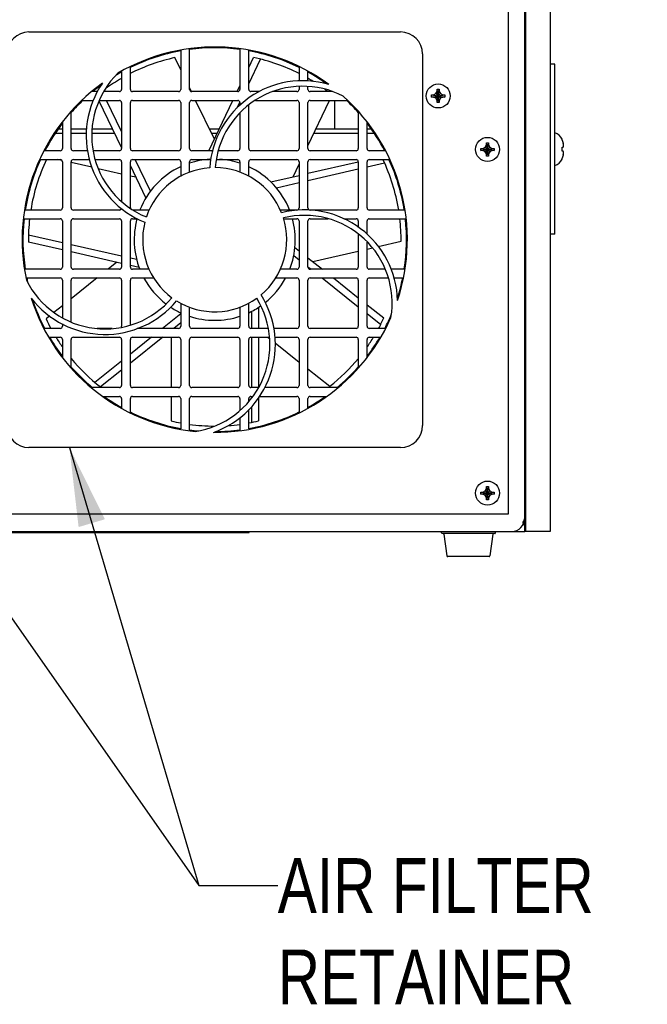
# Model space of a CAD drawing. Header units: inches. Extents: x 0 to 34, y 0 to 22.
# Tile 13 of 84: x 6.8 to 8.2, y 13.2 to 15.4. Entities that reach past the tile are written whole.
import ezdxf

# ---------------------------------------------------------------- set-up
doc = ezdxf.new("R2010")
doc.units = ezdxf.units.IN
doc.header["$LTSCALE"] = 1.87
doc.header["$MEASUREMENT"] = 0
doc.layers.get('0').update_dxf_attribs({"linetype": 'CONTINUOUS'})
doc.layers.add('DETAIL', color=7, linetype='CONTINUOUS')
doc.styles.get("Standard").update_dxf_attribs({"font": 'txt', "width": 0.8})

msp = doc.modelspace()

# ---------------------------------------------------------------- linework, layer by layer
at = {"color": 7, "linetype": 'CONTINUOUS'}
for p, q in [((7.91625, 14.25233), (7.91625, 15.99483)), ((7.9725, 14.25233), (7.9725, 15.99483)), ((7.91375, 14.28183), (7.91375, 15.96433)), ((7.87625, 14.29183), (7.87625, 15.95433)), ((6.78275, 15.39082), (7.63025, 15.39082)), ((7.129, 15.34878), (7.129, 15.25983)), ((7.149, 15.25983), (7.149, 15.35245)), ((7.264, 15.35233), (7.264, 15.25983)), ((7.284, 15.25983), (7.284, 15.34863)), ((7.68025, 15.34082), (7.68025, 14.49332)), ((7.129, 15.30486), (7.11575, 15.33227)), ((7.284, 15.30968), (7.29505, 15.33275)), ((7.284, 15.27265), (7.31101, 15.32902)), ((7.91375, 15.32108), (7.91625, 15.32108)), ((7.9825, 15.31733), (7.9725, 15.31733)), ((7.9825, 14.92983), (7.9825, 15.31733)), ((6.994, 15.30107), (6.994, 15.25983)), ((7.014, 15.25983), (7.014, 15.31102)), ((7.399, 15.31106), (7.399, 15.27938)), ((7.419, 15.27856), (7.419, 15.30162)), ((7.91375, 15.28658), (7.91625, 15.28658)), ((6.93941, 15.25483), (6.92691, 15.25483)), ((6.989, 15.25483), (6.95375, 15.25483)), ((7.124, 15.25483), (7.019, 15.25483)), ((7.15315, 15.25491), (7.149, 15.26349)), ((7.259, 15.25483), (7.154, 15.25483)), ((7.25772, 15.25483), (7.264, 15.26793)), ((7.30879, 15.25483), (7.289, 15.25483)), ((7.394, 15.25483), (7.33849, 15.25483)), ((7.399, 15.26654), (7.399, 15.25983)), ((7.419, 15.25983), (7.419, 15.26604)), ((7.4748, 15.25483), (7.424, 15.25483)), ((7.70104, 15.24251), (7.73146, 15.24725)), ((7.70104, 15.24725), (7.73146, 15.24251)), ((7.70119, 15.24726), (7.70575, 15.24726)), ((7.70575, 15.24726), (7.7109, 15.25023)), ((7.70575, 15.24251), (7.72675, 15.24726)), ((7.70575, 15.24726), (7.72675, 15.24251)), ((7.7109, 15.25023), (7.71388, 15.25538)), ((7.7109, 15.23953), (7.7216, 15.25023)), ((7.7216, 15.23953), (7.7109, 15.25023)), ((7.71388, 15.22967), (7.71862, 15.26009)), ((7.71862, 15.22967), (7.71388, 15.26009)), ((7.71388, 15.25538), (7.71388, 15.25994)), ((7.71388, 15.23438), (7.71863, 15.25538)), ((7.71863, 15.23438), (7.71388, 15.25538)), ((7.71863, 15.25994), (7.71863, 15.25538)), ((7.71863, 15.25538), (7.7216, 15.25023)), ((7.7216, 15.25023), (7.72675, 15.24726)), ((7.72675, 15.24726), (7.73131, 15.24726)), ((6.90345, 15.23483), (6.92985, 15.23483)), ((6.994, 15.12747), (6.94283, 15.23333)), ((6.94343, 15.23483), (6.989, 15.23483)), ((6.994, 15.16423), (6.95987, 15.23483)), ((6.994, 15.22983), (6.994, 15.12483)), ((7.014, 15.12483), (7.014, 15.22983)), ((7.019, 15.23483), (7.124, 15.23483)), ((7.129, 15.22983), (7.129, 15.12483)), ((7.149, 15.12483), (7.149, 15.22983)), ((7.154, 15.23483), (7.259, 15.23483)), ((7.20569, 15.14623), (7.16286, 15.23483)), ((7.19304, 15.11983), (7.24814, 15.23483)), ((7.25723, 15.21677), (7.26391, 15.23072)), ((7.264, 15.22983), (7.264, 15.22337)), ((7.284, 15.12483), (7.284, 15.22451)), ((7.29937, 15.23483), (7.394, 15.23483)), ((7.399, 15.22983), (7.399, 15.12483)), ((7.419, 15.13147), (7.46852, 15.23483)), ((7.419, 15.12483), (7.419, 15.22983)), ((7.424, 15.23483), (7.509, 15.23483)), ((7.47989, 15.23483), (7.47989, 15.16989)), ((7.70575, 15.24251), (7.70119, 15.24251)), ((7.7109, 15.23953), (7.70575, 15.24251)), ((7.71388, 15.23438), (7.7109, 15.23953)), ((7.71388, 15.22982), (7.71388, 15.23438)), ((7.7216, 15.23953), (7.71863, 15.23438)), ((7.71863, 15.23438), (7.71863, 15.22982)), ((7.72675, 15.24251), (7.7216, 15.23953)), ((7.73131, 15.24251), (7.72675, 15.24251)), ((6.879, 15.12483), (6.879, 15.20884)), ((7.264, 15.20611), (7.264, 15.12483)), ((7.534, 15.20934), (7.534, 15.12483)), ((6.859, 15.18477), (6.859, 15.12483)), ((7.554, 15.12483), (7.554, 15.18448)), ((6.84329, 15.15985), (6.859, 15.15985)), ((6.8495, 15.16989), (6.859, 15.16989)), ((6.879, 15.16989), (6.91441, 15.16989)), ((6.879, 15.15985), (6.91411, 15.15985)), ((6.92653, 15.15985), (6.97835, 15.15985)), ((6.92706, 15.16989), (6.9735, 15.16989)), ((7.19425, 15.16989), (7.21702, 15.16989)), ((7.1991, 15.15985), (7.21221, 15.15985)), ((7.4326, 15.15985), (7.534, 15.15985)), ((7.43741, 15.16989), (7.534, 15.16989)), ((7.554, 15.16989), (7.56351, 15.16989)), ((7.554, 15.15985), (7.56972, 15.15985)), ((7.8234, 15.12843), (7.82638, 15.13358)), ((7.82638, 15.10786), (7.83112, 15.13829)), ((7.83112, 15.10786), (7.82638, 15.13829)), ((7.82638, 15.13358), (7.82638, 15.13814)), ((7.82638, 15.11258), (7.83113, 15.13358)), ((7.83113, 15.11258), (7.82638, 15.13358)), ((7.83113, 15.13814), (7.83113, 15.13358)), ((7.83113, 15.13358), (7.8341, 15.12843)), ((7.91625, 15.14326), (7.91375, 15.14326)), ((7.99882, 15.14555), (7.99882, 15.14602)), ((6.854, 15.11983), (6.81768, 15.11983)), ((6.91674, 15.11983), (6.884, 15.11983)), ((6.989, 15.11983), (6.92912, 15.11983)), ((7.124, 15.11983), (7.019, 15.11983)), ((7.20159, 15.11983), (7.154, 15.11983)), ((7.259, 15.11983), (7.21459, 15.11983)), ((7.394, 15.11983), (7.289, 15.11983)), ((7.529, 15.11983), (7.424, 15.11983)), ((7.59562, 15.11983), (7.559, 15.11983)), ((7.81354, 15.12071), (7.84396, 15.12545)), ((7.81354, 15.12545), (7.84396, 15.12071)), ((7.81369, 15.12545), (7.81825, 15.12545)), ((7.81825, 15.1207), (7.81369, 15.1207)), ((7.81825, 15.12545), (7.8234, 15.12843)), ((7.81825, 15.1207), (7.83925, 15.12545)), ((7.81825, 15.12545), (7.83925, 15.1207)), ((7.8234, 15.11773), (7.81825, 15.1207)), ((7.8234, 15.11773), (7.8341, 15.12843)), ((7.8341, 15.11773), (7.8234, 15.12843)), ((7.82638, 15.11258), (7.8234, 15.11773)), ((7.82638, 15.10801), (7.82638, 15.11258)), ((7.8341, 15.11773), (7.83113, 15.11258)), ((7.83113, 15.11258), (7.83113, 15.10801)), ((7.8341, 15.12843), (7.83925, 15.12545)), ((7.83925, 15.1207), (7.8341, 15.11773)), ((7.83925, 15.12545), (7.84381, 15.12545)), ((7.84381, 15.1207), (7.83925, 15.1207)), ((7.99882, 15.12814), (8.00151, 15.12843)), ((7.99882, 15.11901), (7.99882, 15.12814)), ((8.00151, 15.11872), (7.99882, 15.11901)), ((6.80705, 15.09983), (6.854, 15.09983)), ((6.85803, 15.09777), (6.84897, 15.09983)), ((6.859, 15.09483), (6.859, 14.98983)), ((6.879, 14.98983), (6.879, 15.09483)), ((6.92634, 15.08225), (6.879, 15.093)), ((6.884, 15.09983), (6.92099, 15.09983)), ((6.93407, 15.09983), (6.989, 15.09983)), ((6.994, 15.09483), (6.994, 15.00387)), ((7.014, 14.98983), (7.014, 15.09483)), ((7.019, 15.09983), (7.124, 15.09983)), ((7.05992, 15.02787), (7.02514, 15.09983)), ((7.129, 15.09483), (7.129, 15.06136)), ((7.149, 15.07055), (7.149, 15.09483)), ((7.154, 15.09983), (7.19783, 15.09983)), ((7.18323, 15.09934), (7.18346, 15.09983)), ((7.21046, 15.09983), (7.259, 15.09983)), ((7.264, 15.09483), (7.264, 15.07087)), ((7.284, 15.06174), (7.284, 15.09483)), ((7.289, 15.09983), (7.394, 15.09983)), ((7.38508, 15.06068), (7.399, 15.08972)), ((7.399, 15.09483), (7.399, 14.98983)), ((7.419, 15.06851), (7.53395, 15.09504)), ((7.419, 14.98983), (7.419, 15.09483)), ((7.424, 15.09983), (7.529, 15.09983)), ((7.534, 15.09483), (7.534, 14.98983)), ((7.554, 14.98983), (7.554, 15.09483)), ((7.554, 15.08325), (7.59365, 15.09241)), ((7.559, 15.09983), (7.60545, 15.09983)), ((7.91625, 15.10389), (7.91375, 15.10389)), ((7.99882, 15.10114), (7.99882, 15.1016)), ((6.994, 15.06688), (6.94093, 15.07893)), ((7.04953, 15.01259), (7.014, 15.0861)), ((7.419, 15.05209), (7.534, 15.07864)), ((7.02691, 15.0594), (7.014, 15.06233)), ((7.33443, 15.04898), (7.399, 15.06389)), ((7.34703, 15.03547), (7.399, 15.04747)), ((6.854, 14.98483), (6.77287, 14.98483)), ((6.989, 14.98483), (6.884, 14.98483)), ((7.05735, 14.98483), (7.0197, 14.98483)), ((7.394, 14.98483), (7.35578, 14.98483)), ((7.529, 14.98483), (7.424, 14.98483)), ((7.63982, 14.98483), (7.559, 14.98483)), ((6.77066, 14.96483), (6.854, 14.96483)), ((6.859, 14.95983), (6.859, 14.85483)), ((6.879, 14.85483), (6.879, 14.95983)), ((6.884, 14.96483), (6.989, 14.96483)), ((6.994, 14.95983), (6.994, 14.85483)), ((7.014, 14.85483), (7.014, 14.95983)), ((7.019, 14.96483), (7.03096, 14.96483)), ((7.36362, 14.96483), (7.394, 14.96483)), ((7.399, 14.95983), (7.399, 14.85483)), ((7.419, 14.85483), (7.419, 14.95983)), ((7.424, 14.96483), (7.46541, 14.96483)), ((7.50077, 14.96483), (7.529, 14.96483)), ((7.534, 14.95983), (7.534, 14.94529)), ((7.554, 14.92976), (7.554, 14.95983)), ((7.559, 14.96483), (7.64246, 14.96483)), ((6.859, 14.89373), (6.78154, 14.91133)), ((6.859, 14.91014), (6.78164, 14.92772)), ((7.534, 14.92962), (7.534, 14.85483)), ((7.554, 14.85483), (7.554, 14.9118)), ((7.57957, 14.9016), (7.63149, 14.91359)), ((7.9825, 14.92983), (7.9725, 14.92983)), ((6.994, 14.87947), (6.879, 14.9056)), ((6.994, 14.86306), (6.879, 14.88919)), ((7.3894, 14.89939), (7.399, 14.89179)), ((7.43014, 14.8671), (7.534, 14.89108)), ((7.554, 14.8957), (7.56616, 14.8985)), ((6.98323, 14.86551), (6.96358, 14.84983)), ((7.02846, 14.87164), (7.014, 14.87493)), ((7.3867, 14.88112), (7.399, 14.87137)), ((7.419, 14.87593), (7.45194, 14.84983)), ((6.854, 14.84983), (6.77323, 14.84983)), ((6.989, 14.84983), (6.884, 14.84983)), ((7.03392, 14.85399), (7.014, 14.85852)), ((7.05664, 14.84983), (7.019, 14.84983)), ((7.394, 14.84983), (7.35592, 14.84983)), ((7.419, 14.85552), (7.42618, 14.84983)), ((7.529, 14.84983), (7.424, 14.84983)), ((7.59494, 14.84983), (7.559, 14.84983)), ((7.63994, 14.84983), (7.60884, 14.84983)), ((6.7762, 14.82983), (6.854, 14.82983)), ((6.859, 14.82483), (6.859, 14.73947)), ((6.93853, 14.82983), (6.879, 14.78231)), ((6.879, 14.72971), (6.879, 14.82483)), ((6.884, 14.82983), (6.989, 14.82983)), ((6.994, 14.82483), (6.994, 14.71983)), ((7.014, 14.72291), (7.014, 14.82483)), ((7.019, 14.82983), (7.06768, 14.82983)), ((7.34546, 14.82983), (7.394, 14.82983)), ((7.399, 14.82483), (7.399, 14.71983)), ((7.419, 14.71983), (7.419, 14.82483)), ((7.424, 14.82983), (7.529, 14.82983)), ((7.45141, 14.82983), (7.534, 14.76437)), ((7.47717, 14.82983), (7.534, 14.78479)), ((7.534, 14.82483), (7.534, 14.71983)), ((7.554, 14.71983), (7.554, 14.82483)), ((7.559, 14.82983), (7.6023, 14.82983)), ((7.61508, 14.82983), (7.63689, 14.82983)), ((6.859, 14.76634), (6.8398, 14.75101)), ((7.129, 14.77275), (7.129, 14.71983)), ((7.149, 14.71983), (7.149, 14.76347)), ((7.264, 14.7637), (7.264, 14.71983)), ((7.284, 14.71983), (7.284, 14.77259)), ((7.29025, 14.75352), (7.29025, 14.71483)), ((7.30625, 14.76276), (7.30625, 14.71483)), ((7.554, 14.76893), (7.59223, 14.73863)), ((6.83006, 14.74324), (6.82173, 14.73659)), ((7.129, 14.74804), (7.0874, 14.71483)), ((7.554, 14.74852), (7.58506, 14.7239)), ((6.854, 14.71483), (6.81736, 14.71483)), ((6.859, 14.72526), (6.859, 14.71983)), ((6.97292, 14.71483), (6.93819, 14.71483)), ((7.124, 14.71483), (7.02985, 14.71483)), ((7.129, 14.72757), (7.11304, 14.71483)), ((7.259, 14.71483), (7.154, 14.71483)), ((7.32844, 14.71483), (7.289, 14.71483)), ((7.394, 14.71483), (7.34098, 14.71483)), ((7.529, 14.71483), (7.424, 14.71483)), ((7.59553, 14.71483), (7.559, 14.71483)), ((6.82832, 14.69483), (6.854, 14.69483)), ((6.859, 14.68983), (6.859, 14.64947)), ((6.879, 14.62522), (6.879, 14.68983)), ((6.884, 14.69483), (6.989, 14.69483)), ((6.994, 14.68983), (6.994, 14.58483)), ((7.06234, 14.69483), (7.014, 14.65624)), ((7.08799, 14.69483), (7.014, 14.63576)), ((7.014, 14.58483), (7.014, 14.68983)), ((7.019, 14.69483), (7.124, 14.69483)), ((7.1075, 14.69483), (7.1075, 14.57983)), ((7.129, 14.68983), (7.129, 14.58483)), ((7.149, 14.58483), (7.149, 14.68983)), ((7.154, 14.69483), (7.259, 14.69483)), ((7.264, 14.68983), (7.264, 14.58483)), ((7.284, 14.58483), (7.284, 14.68983)), ((7.289, 14.69483), (7.33134, 14.69483)), ((7.29025, 14.69483), (7.29025, 14.57983)), ((7.30625, 14.69483), (7.30625, 14.57983)), ((7.32753, 14.69483), (7.33183, 14.69142)), ((7.34412, 14.69483), (7.394, 14.69483)), ((7.399, 14.68983), (7.399, 14.58483)), ((7.419, 14.58483), (7.419, 14.68983)), ((7.424, 14.69483), (7.529, 14.69483)), ((7.534, 14.68983), (7.534, 14.6255)), ((7.554, 14.64888), (7.554, 14.68983)), ((7.559, 14.69483), (7.5851, 14.69483)), ((7.34423, 14.68159), (7.399, 14.63818)), ((6.994, 14.64027), (6.93312, 14.59167)), ((7.91625, 14.64083), (7.91375, 14.64083)), ((6.994, 14.6198), (6.94587, 14.58137)), ((7.419, 14.62233), (7.46892, 14.58276)), ((7.91625, 14.61283), (7.91375, 14.61283)), ((6.989, 14.57983), (6.92627, 14.57983)), ((7.124, 14.57983), (7.019, 14.57983)), ((7.259, 14.57983), (7.154, 14.57983)), ((7.30596, 14.57983), (7.289, 14.57983)), ((7.394, 14.57983), (7.32018, 14.57983)), ((7.48673, 14.57983), (7.424, 14.57983)), ((6.95088, 14.55983), (6.989, 14.55983)), ((6.994, 14.55483), (6.994, 14.53298)), ((7.014, 14.52292), (7.014, 14.55483)), ((7.019, 14.55983), (7.124, 14.55983)), ((7.1075, 14.55983), (7.1075, 14.50377)), ((7.129, 14.55483), (7.129, 14.48549)), ((7.149, 14.48213), (7.149, 14.55483)), ((7.154, 14.55983), (7.259, 14.55983)), ((7.264, 14.55483), (7.264, 14.52813)), ((7.284, 14.54832), (7.284, 14.55483)), ((7.289, 14.55983), (7.29333, 14.55983)), ((7.29025, 14.55983), (7.29025, 14.55604)), ((7.30625, 14.55643), (7.30625, 14.50395)), ((7.30888, 14.55983), (7.394, 14.55983)), ((7.399, 14.55483), (7.399, 14.52311)), ((7.419, 14.53266), (7.419, 14.55483)), ((7.424, 14.55983), (7.4615, 14.55983)), ((7.284, 14.4855), (7.284, 14.52959)), ((7.29025, 14.53573), (7.29025, 14.50041)), ((7.264, 14.511), (7.264, 14.4817)), ((7.63025, 14.44332), (6.78275, 14.44332)), ((7.91625, 14.40833), (7.91375, 14.40833)), ((7.91625, 14.38033), (7.91375, 14.38033)), ((7.8234, 14.34468), (7.82638, 14.34983)), ((7.83112, 14.32411), (7.82638, 14.35454)), ((7.82638, 14.32411), (7.83112, 14.35454)), ((7.82638, 14.34983), (7.82638, 14.35439)), ((7.83113, 14.32883), (7.82638, 14.34983)), ((7.82638, 14.32883), (7.83113, 14.34983)), ((7.83113, 14.35439), (7.83113, 14.34983)), ((7.83113, 14.34983), (7.8341, 14.34468)), ((7.91625, 14.35083), (7.91375, 14.35083)), ((7.81354, 14.33696), (7.84396, 14.3417)), ((7.81354, 14.3417), (7.84396, 14.33696)), ((7.81369, 14.3417), (7.81825, 14.3417)), ((7.81825, 14.33695), (7.81369, 14.33695)), ((7.81825, 14.3417), (7.8234, 14.34468)), ((7.81825, 14.33695), (7.83925, 14.3417)), ((7.81825, 14.3417), (7.83925, 14.33695)), ((7.8234, 14.33398), (7.81825, 14.33695)), ((7.8341, 14.33398), (7.8234, 14.34468)), ((7.8234, 14.33398), (7.8341, 14.34468)), ((7.82638, 14.32883), (7.8234, 14.33398)), ((7.82638, 14.32426), (7.82638, 14.32883)), ((7.8341, 14.33398), (7.83113, 14.32883)), ((7.83113, 14.32883), (7.83113, 14.32426)), ((7.8341, 14.34468), (7.83925, 14.3417)), ((7.83925, 14.33695), (7.8341, 14.33398)), ((7.83925, 14.3417), (7.84381, 14.3417)), ((7.84381, 14.33695), (7.83925, 14.33695)), ((7.91625, 14.32283), (7.91375, 14.32283)), ((7.91625, 14.32144), (7.91375, 14.32144)), ((5.58125, 14.29183), (7.87625, 14.29183)), ((7.91625, 14.28233), (7.91375, 14.28233)), ((7.91375, 14.26683), (7.90937, 14.26683)), ((7.90973, 14.26962), (7.90973, 14.27316)), ((7.91375, 14.25183), (7.91375, 14.27837)), ((5.54375, 14.25183), (7.91375, 14.25183)), ((6.204, 14.24933), (7.285, 14.24933)), ((7.285, 14.24933), (7.285, 14.25183)), ((7.7242, 14.24716), (7.7225, 14.25183)), ((7.84533, 14.24683), (7.72467, 14.24683)), ((7.7289, 14.24575), (7.73589, 14.19605)), ((7.8411, 14.24575), (7.83411, 14.19605)), ((7.8458, 14.24716), (7.8475, 14.25183)), ((7.91375, 14.25233), (7.9725, 14.25233)), ((7.83213, 14.19433), (7.73787, 14.19433))]:
    msp.add_line(p, q, dxfattribs=at)
for centre in [(7.71625, 15.24488), (7.82875, 15.12308), (7.82875, 14.33933)]:
    msp.add_circle(centre, 0.02738, dxfattribs=at)
for centre, radius, start, end in [((6.78275, 15.34082), 0.05, 90, 180), ((7.63025, 15.34082), 0.05, 0, 90), ((7.2065, 14.91707), 0.43937, 53.65824, 120.15196), ((7.2065, 14.91707), 0.4375, 100.22439, 116.16361), ((7.2065, 14.91707), 0.4375, 82.4459, 97.55513), ((7.2065, 14.91707), 0.4375, 63.83755, 79.77666), ((7.2065, 14.91707), 0.425, 102.32971, 116.95667), ((7.2065, 14.91707), 0.425, 63.08471, 77.97429), ((7.12583, 15.15419), 0.2, 134.43522, 247.87994), ((7.2065, 14.91707), 0.4375, 119.11976, 120.94692), ((7.2065, 14.91707), 0.4375, 54.49631, 60.8814), ((7.2065, 14.91707), 0.43937, 125.65824, 192.15196), ((7.12583, 15.15419), 0.2125, 145.65772, 248.2298), ((7.2065, 14.91707), 0.4375, 126.46709, 129.44061), ((7.2065, 14.91707), 0.425, 120.03655, 125.79706), ((7.40708, 15.06707), 0.2125, 73.65772, 176.22981), ((7.2065, 14.91707), 0.425, 58.15981, 60.00727), ((6.989, 15.25983), 0.005, 270, 360), ((7.019, 15.25983), 0.005, 180, 270), ((7.124, 15.25983), 0.005, 270, 360), ((7.154, 15.25983), 0.005, 180, 270), ((7.40708, 15.06707), 0.2, 62.43522, 175.87994), ((7.259, 15.25983), 0.005, 270, 360), ((7.289, 15.25983), 0.005, 180, 270), ((7.394, 15.25983), 0.005, 270, 360), ((7.424, 15.25983), 0.005, 180, 270), ((7.2065, 14.91707), 0.425, 52.67883, 53.83413), ((7.2065, 14.91707), 0.4375, 133.28223, 138.56643), ((6.989, 15.22983), 0.005, 0, 90), ((7.019, 15.22983), 0.005, 90, 180), ((7.124, 15.22983), 0.005, 0, 90), ((7.154, 15.22983), 0.005, 90, 180), ((7.259, 15.22983), 0.005, 0, 90), ((7.394, 15.22983), 0.005, 0, 90), ((7.424, 15.22983), 0.005, 90, 180), ((7.2065, 14.91707), 0.43937, 341.65838, 48.15196), ((7.2065, 14.91707), 0.4375, 41.4352, 46.71777), ((7.2065, 14.91707), 0.4375, 142.72459, 152.38301), ((7.2065, 14.91707), 0.4375, 27.61699, 37.27705), ((7.9725, 15.13403), 0.02892, 24.49455, 69.7575), ((6.854, 15.12483), 0.005, 270, 360), ((6.884, 15.12483), 0.005, 180, 270), ((6.989, 15.12483), 0.005, 270, 360), ((7.019, 15.12483), 0.005, 180, 270), ((7.124, 15.12483), 0.005, 270, 360), ((7.154, 15.12483), 0.005, 180, 270), ((7.259, 15.12483), 0.005, 270, 360), ((7.289, 15.12483), 0.005, 180, 270), ((7.394, 15.12483), 0.005, 270, 360), ((7.424, 15.12483), 0.005, 180, 270), ((7.529, 15.12483), 0.005, 270, 360), ((7.559, 15.12483), 0.005, 180, 270), ((7.2065, 14.91707), 0.4375, 155.25397, 171.07165), ((7.2065, 14.91707), 0.425, 154.52852, 170.83235), ((6.854, 15.09483), 0.005, 0, 90), ((6.884, 15.09483), 0.005, 90, 180), ((6.989, 15.09483), 0.005, 0, 90), ((7.019, 15.09483), 0.005, 90, 180), ((7.124, 15.09483), 0.005, 0, 90), ((7.2065, 14.91707), 0.18375, 93.58726, 108.27801), ((7.154, 15.09483), 0.005, 90, 180), ((7.2065, 14.91707), 0.18375, 71.72454, 86.41274), ((7.259, 15.09483), 0.005, 0, 90), ((7.289, 15.09483), 0.005, 90, 180), ((7.394, 15.09483), 0.005, 0, 90), ((7.424, 15.09483), 0.005, 90, 180), ((7.529, 15.09483), 0.005, 0, 90), ((7.559, 15.09483), 0.005, 90, 180), ((7.2065, 14.91707), 0.425, 9.19737, 25.46815), ((7.2065, 14.91707), 0.4375, 8.92835, 24.74603), ((7.9725, 15.11312), 0.02892, 290.2425, 335.50545), ((7.2065, 14.91707), 0.18375, 115.0495, 158.31409), ((7.2065, 14.91707), 0.16437, 93.99846, 161.61811), ((7.2065, 14.91707), 0.16437, 21.99841, 89.61811), ((7.2065, 14.91707), 0.18375, 21.68591, 64.95322), ((6.854, 14.98983), 0.005, 270, 360), ((6.884, 14.98983), 0.005, 180, 270), ((6.989, 14.98983), 0.005, 270, 342.19341), ((7.019, 14.98983), 0.005, 180, 190.07635), ((7.41114, 14.77266), 0.2125, 1.658, 104.22965), ((7.394, 14.98983), 0.005, 270, 360), ((7.424, 14.98983), 0.005, 180, 270), ((7.529, 14.98983), 0.005, 270, 360), ((7.559, 14.98983), 0.005, 180, 270), ((7.2065, 14.91707), 0.4375, 173.72118, 188.86109), ((7.2065, 14.91707), 0.425, 173.54994, 180.77429), ((6.854, 14.95983), 0.005, 0, 90), ((6.884, 14.95983), 0.005, 90, 180), ((6.989, 14.95983), 0.005, 0, 90), ((7.019, 14.95983), 0.005, 90, 180), ((7.2065, 14.91707), 0.18375, 164.87787, 201.51115), ((7.2065, 14.91707), 0.16437, 165.99845, 233.61811), ((7.2065, 14.91707), 0.16437, 309.99841, 17.61808), ((7.41114, 14.77266), 0.2, 350.43522, 103.87978), ((7.2065, 14.91707), 0.18375, 338.48885, 15.12213), ((7.394, 14.95983), 0.005, 0, 90), ((7.424, 14.95983), 0.005, 90, 180), ((7.529, 14.95983), 0.005, 0, 90), ((7.559, 14.95983), 0.005, 90, 180), ((7.2065, 14.91707), 0.425, 359.52971, 6.46031), ((7.2065, 14.91707), 0.4375, 351.13891, 6.27882), ((6.854, 14.85483), 0.005, 270, 360), ((6.884, 14.85483), 0.005, 180, 270), ((6.989, 14.85483), 0.005, 270, 360), ((7.019, 14.85483), 0.005, 180, 270), ((7.394, 14.85483), 0.005, 270, 360), ((7.424, 14.85483), 0.005, 180, 270), ((7.529, 14.85483), 0.005, 270, 360), ((7.559, 14.85483), 0.005, 180, 270), ((6.95607, 14.91362), 0.2, 206.43522, 319.87992), ((7.2065, 14.91707), 0.4375, 191.50617, 193.11204), ((6.854, 14.82483), 0.005, 0, 90), ((6.884, 14.82483), 0.005, 90, 180), ((6.989, 14.82483), 0.005, 0, 90), ((7.019, 14.82483), 0.005, 90, 180), ((7.2065, 14.91707), 0.18375, 208.41005, 232.74276), ((7.2065, 14.91707), 0.18375, 308.68913, 331.58995), ((7.394, 14.82483), 0.005, 0, 90), ((7.424, 14.82483), 0.005, 90, 180), ((7.529, 14.82483), 0.005, 0, 90), ((7.559, 14.82483), 0.005, 90, 180), ((7.2065, 14.91707), 0.4375, 342.42509, 348.49383), ((7.2065, 14.91707), 0.43937, 197.65824, 264.15196), ((6.95607, 14.91362), 0.2125, 217.65772, 320.22979), ((7.2065, 14.91707), 0.4375, 198.35407, 207.5393), ((7.2065, 14.91707), 0.16437, 237.99845, 305.61808), ((7.1324, 14.67783), 0.2, 278.43522, 31.87978), ((7.1324, 14.67783), 0.2125, 289.65772, 32.22965), ((7.2065, 14.91707), 0.18375, 236.70751, 244.9505), ((7.2065, 14.91707), 0.18375, 295.04678, 304.7486), ((7.2065, 14.91707), 0.425, 205.12971, 208.42835), ((7.2065, 14.91707), 0.18375, 251.72199, 288.27546), ((7.2065, 14.91707), 0.43937, 269.65824, 336.15196), ((7.2065, 14.91707), 0.425, 331.60167, 335.17429), ((7.2065, 14.91707), 0.4375, 332.4607, 337.27062), ((6.854, 14.71983), 0.005, 270, 360), ((6.989, 14.71983), 0.005, 331.66355, 360), ((7.124, 14.71983), 0.005, 270, 360), ((7.154, 14.71983), 0.005, 180, 270), ((7.259, 14.71983), 0.005, 270, 360), ((7.289, 14.71983), 0.005, 180, 270), ((7.394, 14.71983), 0.005, 270, 360), ((7.424, 14.71983), 0.005, 180, 270), ((7.529, 14.71983), 0.005, 270, 360), ((7.559, 14.71983), 0.005, 180, 270), ((7.2065, 14.91707), 0.4375, 210.60658, 217.27541), ((7.2065, 14.91707), 0.425, 211.55611, 215.13662), ((6.854, 14.68983), 0.005, 0, 90), ((6.884, 14.68983), 0.005, 90, 180), ((6.989, 14.68983), 0.005, 0, 90), ((7.019, 14.68983), 0.005, 90, 180), ((7.124, 14.68983), 0.005, 0, 90), ((7.154, 14.68983), 0.005, 90, 180), ((7.259, 14.68983), 0.005, 0, 90), ((7.289, 14.68983), 0.005, 90, 180), ((7.394, 14.68983), 0.005, 0, 90), ((7.424, 14.68983), 0.005, 90, 180), ((7.529, 14.68983), 0.005, 0, 90), ((7.559, 14.68983), 0.005, 90, 180), ((7.2065, 14.91707), 0.425, 324.88654, 328.51302), ((7.2065, 14.91707), 0.4375, 322.72295, 329.39342), ((7.2065, 14.91707), 0.425, 219.59734, 232.17429), ((7.2065, 14.91707), 0.425, 308.12971, 320.46309), ((7.2065, 14.91707), 0.4375, 221.43357, 230.4621), ((7.2065, 14.91707), 0.4375, 309.5379, 318.5648), ((6.989, 14.58483), 0.005, 270, 360), ((7.019, 14.58483), 0.005, 180, 270), ((7.124, 14.58483), 0.005, 270, 360), ((7.154, 14.58483), 0.005, 180, 270), ((7.259, 14.58483), 0.005, 270, 360), ((7.289, 14.58483), 0.005, 180, 270), ((7.394, 14.58483), 0.005, 270, 360), ((7.424, 14.58483), 0.005, 180, 270), ((7.2065, 14.91707), 0.4375, 234.9317, 240.88024), ((6.989, 14.55483), 0.005, 0, 90), ((7.019, 14.55483), 0.005, 90, 180), ((7.124, 14.55483), 0.005, 0, 90), ((7.154, 14.55483), 0.005, 90, 180), ((7.259, 14.55483), 0.005, 0, 90), ((7.289, 14.55483), 0.005, 90, 180), ((7.394, 14.55483), 0.005, 0, 90), ((7.424, 14.55483), 0.005, 90, 180), ((7.2065, 14.91707), 0.4375, 299.1186, 305.0683), ((7.2065, 14.91707), 0.4375, 243.83639, 259.77561), ((7.2065, 14.91707), 0.4375, 280.22334, 296.16245), ((6.78275, 14.49332), 0.05, 180, 270), ((7.2065, 14.91707), 0.425, 256.52971, 259.4985), ((7.2065, 14.91707), 0.4375, 262.44487, 265.26075), ((7.2065, 14.91707), 0.425, 262.2369, 269.84478), ((7.2065, 14.91707), 0.4375, 270.23356, 277.5541), ((7.2065, 14.91707), 0.425, 274.18845, 277.83709), ((7.2065, 14.91707), 0.425, 280.58379, 283.57429), ((7.63025, 14.49332), 0.05, 270, 360), ((7.88375, 14.28183), 0.03, 270, 360), ((7.72467, 14.24733), 0.0005, 200, 270), ((7.72766, 14.24558), 0.00125, 8, 90), ((7.84234, 14.24558), 0.00125, 90, 172), ((7.84533, 14.24733), 0.0005, 270, 340), ((7.73787, 14.19633), 0.002, 188, 270), ((7.83213, 14.19633), 0.002, 270, 352)]:
    msp.add_arc(centre, radius, start, end, dxfattribs=at)
for points, knots in [([(7.70104, 15.24251), (7.70102, 15.24304), (7.701, 15.24409), (7.701, 15.24567), (7.70102, 15.24672), (7.70104, 15.24725)], [0, 0, 0, 0, 0.332868, 0.6671321, 1, 1, 1, 1]), ([(7.70104, 15.24725), (7.70106, 15.24725), (7.70111, 15.24725), (7.70116, 15.24725), (7.70119, 15.24726)], [0, 0, 0, 0, 0.5001653, 1, 1, 1, 1]), ([(7.71388, 15.26009), (7.71414, 15.2601), (7.71467, 15.26011), (7.71546, 15.26013), (7.71599, 15.26013), (7.71625, 15.26013)], [0, 0, 0, 0, 0.3317416, 0.6649954, 1, 1, 1, 1]), ([(7.71388, 15.25994), (7.71388, 15.25997), (7.71388, 15.26002), (7.71388, 15.26007), (7.71388, 15.26009)], [0, 0, 0, 0, 0.4998399, 1, 1, 1, 1]), ([(7.71625, 15.26013), (7.71652, 15.26013), (7.71704, 15.26013), (7.71783, 15.26011), (7.71836, 15.2601), (7.71862, 15.26009)], [0, 0, 0, 0, 0.3349341, 0.6681787, 1, 1, 1, 1]), ([(7.71862, 15.26009), (7.71862, 15.26007), (7.71862, 15.26002), (7.71862, 15.25997), (7.71863, 15.25994)], [0, 0, 0, 0, 0.5001653, 1, 1, 1, 1]), ([(7.73131, 15.24726), (7.73134, 15.24725), (7.73139, 15.24725), (7.73144, 15.24725), (7.73146, 15.24725)], [0, 0, 0, 0, 0.4998399, 1, 1, 1, 1]), ([(7.73146, 15.24725), (7.73148, 15.24672), (7.7315, 15.24567), (7.7315, 15.24409), (7.73148, 15.24304), (7.73146, 15.24251)], [0, 0, 0, 0, 0.332868, 0.6671321, 1, 1, 1, 1]), ([(7.70119, 15.24251), (7.70116, 15.24251), (7.70111, 15.24251), (7.70106, 15.24251), (7.70104, 15.24251)], [0, 0, 0, 0, 0.4998399, 1, 1, 1, 1]), ([(7.71388, 15.22967), (7.71388, 15.22969), (7.71388, 15.22974), (7.71388, 15.22979), (7.71388, 15.22982)], [0, 0, 0, 0, 0.5001653, 1, 1, 1, 1]), ([(7.71625, 15.22963), (7.71599, 15.22963), (7.71546, 15.22963), (7.71467, 15.22965), (7.71414, 15.22966), (7.71388, 15.22967)], [0, 0, 0, 0, 0.3349341, 0.6681787, 1, 1, 1, 1]), ([(7.71862, 15.22967), (7.71836, 15.22966), (7.71783, 15.22965), (7.71704, 15.22963), (7.71652, 15.22963), (7.71625, 15.22963)], [0, 0, 0, 0, 0.3317416, 0.6649954, 1, 1, 1, 1]), ([(7.71863, 15.22982), (7.71862, 15.22979), (7.71862, 15.22974), (7.71862, 15.22969), (7.71862, 15.22967)], [0, 0, 0, 0, 0.4998399, 1, 1, 1, 1]), ([(7.73146, 15.24251), (7.73144, 15.24251), (7.73139, 15.24251), (7.73134, 15.24251), (7.73131, 15.24251)], [0, 0, 0, 0, 0.5001653, 1, 1, 1, 1]), ([(7.82638, 15.13829), (7.82664, 15.1383), (7.82717, 15.13831), (7.82796, 15.13832), (7.82849, 15.13833), (7.82875, 15.13833)], [0, 0, 0, 0, 0.3317416, 0.6649954, 1, 1, 1, 1]), ([(7.82638, 15.13814), (7.82638, 15.13817), (7.82638, 15.13822), (7.82638, 15.13827), (7.82638, 15.13829)], [0, 0, 0, 0, 0.4998399, 1, 1, 1, 1]), ([(7.82875, 15.13833), (7.82902, 15.13833), (7.82954, 15.13832), (7.83033, 15.13831), (7.83086, 15.1383), (7.83112, 15.13829)], [0, 0, 0, 0, 0.3349341, 0.6681787, 1, 1, 1, 1]), ([(7.83112, 15.13829), (7.83112, 15.13827), (7.83112, 15.13822), (7.83112, 15.13817), (7.83113, 15.13814)], [0, 0, 0, 0, 0.5001653, 1, 1, 1, 1]), ([(8.00175, 15.13477), (8.00175, 15.13478), (8.00173, 15.13495), (8.00171, 15.13512), (8.00168, 15.13529)], [0, 0, 0, 0, 0.0224145, 1, 1, 1, 1]), ([(8.00185, 15.13393), (8.00185, 15.13393), (8.00183, 15.13408), (8.00181, 15.13422), (8.0018, 15.13436)], [0, 0, 0, 0, 0.028268, 1, 1, 1, 1]), ([(7.81354, 15.12071), (7.81352, 15.12123), (7.8135, 15.12229), (7.8135, 15.12387), (7.81352, 15.12492), (7.81354, 15.12545)], [0, 0, 0, 0, 0.332868, 0.6671321, 1, 1, 1, 1]), ([(7.81354, 15.12545), (7.81356, 15.12545), (7.81361, 15.12545), (7.81366, 15.12545), (7.81369, 15.12545)], [0, 0, 0, 0, 0.5001653, 1, 1, 1, 1]), ([(7.81369, 15.1207), (7.81366, 15.1207), (7.81361, 15.12071), (7.81356, 15.12071), (7.81354, 15.12071)], [0, 0, 0, 0, 0.4998399, 1, 1, 1, 1]), ([(7.84381, 15.12545), (7.84384, 15.12545), (7.84389, 15.12545), (7.84394, 15.12545), (7.84396, 15.12545)], [0, 0, 0, 0, 0.4998399, 1, 1, 1, 1]), ([(7.84396, 15.12071), (7.84394, 15.12071), (7.84389, 15.12071), (7.84384, 15.1207), (7.84381, 15.1207)], [0, 0, 0, 0, 0.5001653, 1, 1, 1, 1]), ([(7.84396, 15.12545), (7.84398, 15.12492), (7.844, 15.12387), (7.844, 15.12229), (7.84398, 15.12123), (7.84396, 15.12071)], [0, 0, 0, 0, 0.332868, 0.6671321, 1, 1, 1, 1]), ([(8.00167, 15.11805), (8.00166, 15.1181), (8.00165, 15.11817), (8.00163, 15.11823), (8.00163, 15.11824)], [0, 0, 0, 0, 0.8692567, 1, 1, 1, 1]), ([(8.00179, 15.11751), (8.00177, 15.11758), (8.00176, 15.11765), (8.00174, 15.11773), (8.00174, 15.11774)], [0, 0, 0, 0, 0.8252418, 1, 1, 1, 1]), ([(8.00175, 15.12946), (8.00175, 15.12946), (8.00177, 15.12954), (8.00178, 15.12962), (8.0018, 15.1297)], [0, 0, 0, 0, 0.0275691, 1, 1, 1, 1]), ([(8.00175, 15.11238), (8.00175, 15.11238), (8.00177, 15.11252), (8.00178, 15.11266), (8.0018, 15.11279)], [0, 0, 0, 0, 0.0273688, 1, 1, 1, 1]), ([(8.00188, 15.11699), (8.00187, 15.11706), (8.00186, 15.11715), (8.00184, 15.11723), (8.00184, 15.11725)], [0, 0, 0, 0, 0.8214621, 1, 1, 1, 1]), ([(8.00185, 15.12996), (8.00185, 15.12996), (8.00186, 15.13005), (8.00188, 15.13014), (8.00189, 15.13023)], [0, 0, 0, 0, 0.0267593, 1, 1, 1, 1]), ([(8.00185, 15.11323), (8.00185, 15.11323), (8.00186, 15.11338), (8.00188, 15.11354), (8.00189, 15.11368)], [0, 0, 0, 0, 0.0265804, 1, 1, 1, 1]), ([(8.00193, 15.13309), (8.00193, 15.13309), (8.00192, 15.13322), (8.0019, 15.13334), (8.00189, 15.13347)], [0, 0, 0, 0, 0.0271286, 1, 1, 1, 1]), ([(8.00196, 15.11644), (8.00195, 15.11653), (8.00194, 15.11663), (8.00192, 15.11673), (8.00192, 15.11675)], [0, 0, 0, 0, 0.8608206, 1, 1, 1, 1]), ([(8.00193, 15.13045), (8.00193, 15.13046), (8.00194, 15.13056), (8.00196, 15.13066), (8.00197, 15.13076)], [0, 0, 0, 0, 0.0198346, 1, 1, 1, 1]), ([(8.00193, 15.11407), (8.00193, 15.11407), (8.00194, 15.11425), (8.00196, 15.11442), (8.00197, 15.11459)], [0, 0, 0, 0, 0.0197126, 1, 1, 1, 1]), ([(8.00204, 15.11573), (8.00203, 15.11589), (8.00201, 15.11606), (8.00199, 15.11623), (8.00199, 15.11624)], [0, 0, 0, 0, 0.9457377, 1, 1, 1, 1]), ([(7.82638, 15.10786), (7.82638, 15.10789), (7.82638, 15.10794), (7.82638, 15.10799), (7.82638, 15.10801)], [0, 0, 0, 0, 0.5001653, 1, 1, 1, 1]), ([(7.82875, 15.10783), (7.82849, 15.10783), (7.82796, 15.10783), (7.82717, 15.10784), (7.82664, 15.10786), (7.82638, 15.10786)], [0, 0, 0, 0, 0.3349341, 0.6681787, 1, 1, 1, 1]), ([(7.83112, 15.10786), (7.83086, 15.10786), (7.83033, 15.10784), (7.82954, 15.10783), (7.82902, 15.10783), (7.82875, 15.10783)], [0, 0, 0, 0, 0.3317416, 0.6649954, 1, 1, 1, 1]), ([(7.83113, 15.10801), (7.83112, 15.10799), (7.83112, 15.10794), (7.83112, 15.10789), (7.83112, 15.10786)], [0, 0, 0, 0, 0.4998399, 1, 1, 1, 1]), ([(7.99929, 15.10274), (7.99944, 15.10313), (7.99973, 15.10391), (7.99998, 15.10469), (8.0001, 15.10509)], [0, 0, 0, 0, 0.499068, 1, 1, 1, 1]), ([(7.82638, 14.35454), (7.82664, 14.35455), (7.82717, 14.35456), (7.82796, 14.35457), (7.82849, 14.35458), (7.82875, 14.35458)], [0, 0, 0, 0, 0.3317416, 0.6649954, 1, 1, 1, 1]), ([(7.82638, 14.35439), (7.82638, 14.35442), (7.82638, 14.35447), (7.82638, 14.35452), (7.82638, 14.35454)], [0, 0, 0, 0, 0.4998399, 1, 1, 1, 1]), ([(7.82875, 14.35458), (7.82902, 14.35458), (7.82954, 14.35457), (7.83033, 14.35456), (7.83086, 14.35455), (7.83112, 14.35454)], [0, 0, 0, 0, 0.3349341, 0.6681787, 1, 1, 1, 1]), ([(7.83112, 14.35454), (7.83112, 14.35452), (7.83112, 14.35447), (7.83112, 14.35442), (7.83113, 14.35439)], [0, 0, 0, 0, 0.5001653, 1, 1, 1, 1]), ([(7.81354, 14.33696), (7.81352, 14.33748), (7.8135, 14.33854), (7.8135, 14.34012), (7.81352, 14.34117), (7.81354, 14.3417)], [0, 0, 0, 0, 0.332868, 0.6671321, 1, 1, 1, 1]), ([(7.81354, 14.3417), (7.81356, 14.3417), (7.81361, 14.3417), (7.81366, 14.3417), (7.81369, 14.3417)], [0, 0, 0, 0, 0.5001653, 1, 1, 1, 1]), ([(7.81369, 14.33695), (7.81366, 14.33695), (7.81361, 14.33696), (7.81356, 14.33696), (7.81354, 14.33696)], [0, 0, 0, 0, 0.4998399, 1, 1, 1, 1]), ([(7.84381, 14.3417), (7.84384, 14.3417), (7.84389, 14.3417), (7.84394, 14.3417), (7.84396, 14.3417)], [0, 0, 0, 0, 0.4998399, 1, 1, 1, 1]), ([(7.84396, 14.33696), (7.84394, 14.33696), (7.84389, 14.33696), (7.84384, 14.33695), (7.84381, 14.33695)], [0, 0, 0, 0, 0.5001653, 1, 1, 1, 1]), ([(7.84396, 14.3417), (7.84398, 14.34117), (7.844, 14.34012), (7.844, 14.33854), (7.84398, 14.33748), (7.84396, 14.33696)], [0, 0, 0, 0, 0.332868, 0.6671321, 1, 1, 1, 1]), ([(7.82638, 14.32411), (7.82638, 14.32414), (7.82638, 14.32419), (7.82638, 14.32424), (7.82638, 14.32426)], [0, 0, 0, 0, 0.5001653, 1, 1, 1, 1]), ([(7.82875, 14.32408), (7.82849, 14.32408), (7.82796, 14.32408), (7.82717, 14.32409), (7.82664, 14.32411), (7.82638, 14.32411)], [0, 0, 0, 0, 0.3349341, 0.6681787, 1, 1, 1, 1]), ([(7.83112, 14.32411), (7.83086, 14.32411), (7.83033, 14.32409), (7.82954, 14.32408), (7.82902, 14.32408), (7.82875, 14.32408)], [0, 0, 0, 0, 0.3317416, 0.6649954, 1, 1, 1, 1]), ([(7.83113, 14.32426), (7.83112, 14.32424), (7.83112, 14.32419), (7.83112, 14.32414), (7.83112, 14.32411)], [0, 0, 0, 0, 0.4998399, 1, 1, 1, 1]), ([(7.91354, 14.28187), (7.91359, 14.28225), (7.91366, 14.28302), (7.91371, 14.2838), (7.91373, 14.2842)], [0, 0, 0, 0, 0.4896628, 1, 1, 1, 1])]:
    msp.add_open_spline(points, degree=3, knots=knots, dxfattribs=at)
for points in [[(7.99929, 15.14441), (7.99914, 15.14479), (7.99898, 15.14517), (7.99882, 15.14555)], [(7.99972, 15.14325), (7.99959, 15.14364), (7.99944, 15.14403), (7.99929, 15.14441)], [(8.0001, 15.14206), (7.99998, 15.14246), (7.99986, 15.14286), (7.99972, 15.14325)], [(8.00069, 15.13999), (8.0005, 15.14069), (8.00031, 15.14138), (8.0001, 15.14206)], [(8.00069, 15.13999), (8.00077, 15.13967), (8.00086, 15.13934), (8.00094, 15.13902)], [(8.00115, 15.13814), (8.00108, 15.13843), (8.00101, 15.13872), (8.00094, 15.13902)], [(8.00115, 15.13814), (8.00127, 15.1376), (8.00139, 15.13705), (8.00151, 15.1365)], [(8.00164, 15.13563), (8.0016, 15.13592), (8.00155, 15.13621), (8.00151, 15.1365)], [(8.00168, 15.13529), (8.00167, 15.13541), (8.00165, 15.13552), (8.00164, 15.13563)], [(8.0018, 15.13436), (8.00178, 15.1345), (8.00177, 15.13464), (8.00175, 15.13477)], [(8.00189, 15.13347), (8.00188, 15.13362), (8.00186, 15.13377), (8.00185, 15.13393)], [(8.00151, 15.12843), (8.00155, 15.1286), (8.00159, 15.12878), (8.00164, 15.12895)], [(8.00163, 15.11824), (8.00159, 15.1184), (8.00155, 15.11856), (8.00151, 15.11872)], [(8.00151, 15.11065), (8.00155, 15.11094), (8.0016, 15.11123), (8.00164, 15.11152)], [(8.00164, 15.12895), (8.00165, 15.12901), (8.00167, 15.12908), (8.00168, 15.12915)], [(8.00164, 15.11152), (8.00165, 15.11163), (8.00167, 15.11175), (8.00168, 15.11186)], [(8.00174, 15.11774), (8.00172, 15.11785), (8.0017, 15.11795), (8.00167, 15.11805)], [(8.00168, 15.12915), (8.00171, 15.12925), (8.00173, 15.12935), (8.00175, 15.12946)], [(8.00168, 15.11186), (8.00171, 15.11203), (8.00173, 15.11221), (8.00175, 15.11238)], [(8.00184, 15.11725), (8.00182, 15.11734), (8.0018, 15.11742), (8.00179, 15.11751)], [(8.0018, 15.1297), (8.00182, 15.12979), (8.00183, 15.12987), (8.00185, 15.12996)], [(8.0018, 15.11279), (8.00182, 15.11294), (8.00183, 15.11308), (8.00185, 15.11323)], [(8.00192, 15.11675), (8.00191, 15.11683), (8.0019, 15.11691), (8.00188, 15.11699)], [(8.00189, 15.13023), (8.0019, 15.1303), (8.00192, 15.13038), (8.00193, 15.13045)], [(8.00189, 15.11368), (8.0019, 15.11381), (8.00192, 15.11394), (8.00193, 15.11407)], [(8.00197, 15.13256), (8.00196, 15.13274), (8.00194, 15.13291), (8.00193, 15.13309)], [(8.00199, 15.11624), (8.00198, 15.11631), (8.00197, 15.11637), (8.00196, 15.11644)], [(8.00199, 15.13225), (8.00198, 15.13236), (8.00198, 15.13246), (8.00197, 15.13256)], [(8.00197, 15.13076), (8.00198, 15.13082), (8.00198, 15.13088), (8.00199, 15.13094)], [(8.00197, 15.11459), (8.00198, 15.11469), (8.00198, 15.1148), (8.00199, 15.1149)], [(8.00204, 15.13143), (8.00203, 15.1317), (8.00201, 15.13198), (8.00199, 15.13225)], [(8.00199, 15.13094), (8.00201, 15.1311), (8.00203, 15.13127), (8.00204, 15.13143)], [(8.00199, 15.1149), (8.00201, 15.11518), (8.00203, 15.11545), (8.00204, 15.11573)], [(7.99882, 15.1016), (7.99898, 15.10198), (7.99914, 15.10236), (7.99929, 15.10274)], [(8.0001, 15.10509), (8.00031, 15.10578), (8.0005, 15.10647), (8.00069, 15.10716)], [(8.00094, 15.10814), (8.00086, 15.10781), (8.00077, 15.10749), (8.00069, 15.10716)], [(8.00094, 15.10814), (8.00101, 15.10843), (8.00108, 15.10872), (8.00115, 15.10901)], [(8.00151, 15.11065), (8.00139, 15.11011), (8.00127, 15.10956), (8.00115, 15.10901)], [(7.91278, 14.27857), (7.91315, 14.27964), (7.91341, 14.28075), (7.91354, 14.28187)], [(7.91373, 14.2842), (7.91374, 14.2846), (7.91375, 14.285), (7.91375, 14.2854)], [(7.90973, 14.27316), (7.91077, 14.27444), (7.91165, 14.27586), (7.91232, 14.27738)], [(7.90973, 14.26962), (7.91077, 14.27091), (7.91166, 14.27233), (7.91233, 14.27386)], [(7.91232, 14.27738), (7.91249, 14.27777), (7.91264, 14.27817), (7.91278, 14.27857)], [(7.91233, 14.27386), (7.91295, 14.2753), (7.91337, 14.27682), (7.91355, 14.27837)]]:
    msp.add_open_spline(points, degree=3, dxfattribs=at)
at = {"layer": 'DETAIL', "color": 2, "linetype": 'CONTINUOUS'}
for p, q in [((6.47051, 14.44332), (7.17019, 13.44433)), ((6.87497, 14.44332), (7.17019, 13.44433)), ((7.17019, 13.44433), (7.35019, 13.44433)), ((7.17019, 13.44433), (7.35019, 13.44433))]:
    msp.add_line(p, q, dxfattribs=at)
msp.add_solid([(6.95595, 14.27956), (6.87497, 14.44332), (6.89601, 14.26185)], dxfattribs=at)

# ---------------------------------------------------------------- texts
at = {"layer": 'DETAIL', "color": 2, "linetype": 'CONTINUOUS', "insert": (7.35019, 13.50683), "char_height": 0.125, "width": 1, "attachment_point": 1}
msp.add_mtext('AIR FILTER\\PRETAINER', dxfattribs=at)

doc.saveas('drawing.dxf')
